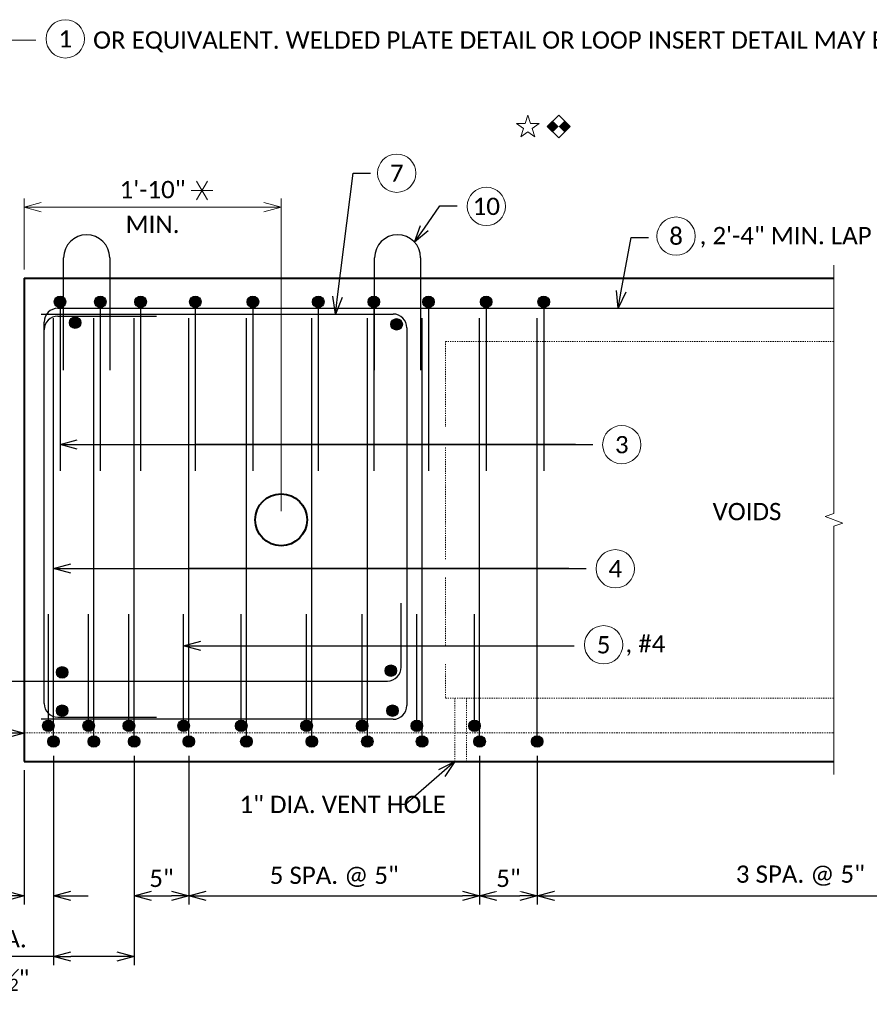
# Model space of a CAD drawing. Extents: x -159 to 1143, y -126 to 126.
# Tile 3 of 9: x -117 to -44, y -70 to 16. Entities that reach past the tile are written whole.
import ezdxf
from ezdxf import colors
from ezdxf.entities.mleader import LeaderData, LeaderLine
from ezdxf.enums import TextEntityAlignment as Align
from ezdxf.math import Vec2, Vec3

# ---------------------------------------------------------------- set-up
doc = ezdxf.new("R2010")
doc.units = 0
doc.header["$MEASUREMENT"] = 0
doc.linetypes.add('Wisdot2', pattern=[0.125, 0.0625, -0.0625])
doc.linetypes.add('Wisdot4', pattern=[0.28125, 0.125, -0.0625, 0.03125, -0.0625])
for name, color, linetype, lineweight in [('B_ANNO_BREAK', 7, 'Continuous', 18), ('B_ANNO_DIM', 7, 'Continuous', 18), ('B_ANNO_SYMB', 7, 'Continuous', 18), ('B_ANNO_TEXT', 7, 'Continuous', 18), ('B_CNTR', 1, 'Wisdot4', 18), ('B_DETAIL', 7, 'Continuous', 18), ('b_object line_Box Girder', 7, 'Continuous', 40), ('B_REBAR', 5, 'Continuous', 25), ('b_rebar_A1 abutment', 4, 'Continuous', 25), ('b_rebar_end block', 2, 'Continuous', 25), ('b_rebar_longitudinal', 5, 'Continuous', 25), ('b_rebar_shear connector_transverse_option1', 4, 'Continuous', 25), ('b_rebar_shear stirrup_bottom', 3, 'Continuous', 25), ('b_rebar_shear stirrup_end block', 6, 'Continuous', 25), ('b_rebar_shear stirrup_top', 5, 'Continuous', 25)]:
    doc.layers.add(name, color=color, linetype=linetype, lineweight=lineweight)
doc.styles.add('Annotative', font='calibri.ttf', dxfattribs={"height": 0.0625})
doc.styles.get("Standard").update_dxf_attribs({"font": 'calibri.ttf'})
doc.dimstyles.new('Annotative', dxfattribs={"dimtxt": 0.0625, "dimasz": 0.0625, "dimexe": 0.03125, "dimexo": 0.03125, "dimgap": 0.03125, "dimtad": 1, "dimdec": 3, "dimzin": 3, "dimdsep": 46, "dimlunit": 4, "dimtxsty": 'Standard', "dimblk": 'OPEN30', "dimcen": 0.03125, "dimaunit": 1, "dimadec": 4, "dimazin": 3, "dimtfac": 0.75, "dimtdec": 3, "dimtofl": 0, "dimtmove": 0, "dimatfit": 3, "dimldrblk": 'OPEN30', "dimfxl": 1, "dimtfill": 1, "dimfrac": 1, "dimtolj": 1, "dimtzin": 0, "dimarcsym": 0})

# ---------------------------------------------------------------- blocks, each defined once
blk = doc.blocks.new('_Open30')
at = {"color": 0, "linetype": 'ByBlock', "lineweight": -2}
for p, q in [((-1, 0.268), (0, 0)), ((0, 0), (-1, -0.268)), ((0, 0), (-1, 0))]:
    blk.add_line(p, q, dxfattribs=at)
blk = doc.blocks.new('*D212')
at = {"layer": 'B_ANNO_DIM', "color": 0, "lineweight": -2, "transparency": 16777216}
for p, q in [((-126.847, -41.874), (-126.847, -47.05)), ((-117.097, -42.526), (-117.097, -47.05)), ((-125.347, -46.3), (-118.597, -46.3))]:
    blk.add_line(p, q, dxfattribs=at)
at = {"layer": 'B_ANNO_DIM', "color": 0, "lineweight": -2, "transparency": 16777216, "xscale": 1.5, "yscale": 1.5, "zscale": 1.5, "rotation": 180}
blk.add_blockref('_Open30', (-126.847, -46.3), dxfattribs=at)
at = {"layer": 'B_ANNO_DIM', "color": 0, "lineweight": -2, "transparency": 16777216, "xscale": 1.5, "yscale": 1.5, "zscale": 1.5}
blk.add_blockref('_Open30', (-117.097, -46.3), dxfattribs=at)
at = {"layer": 'B_ANNO_DIM', "color": 0, "transparency": 16777216, "insert": (-121.972, -44.781), "char_height": 1.5, "attachment_point": 5, "bg_fill": 3, "box_fill_scale": 1.25, "bg_fill_color": 256, "bg_fill_true_color": 13158600, "bg_fill_transparency": 0}
blk.add_mtext('\\A1;9"', dxfattribs=at)
blk = doc.blocks.new('*U171')
at = {"color": 0, "lineweight": -2, "transparency": 33554687}
for p, q in [((-1.731, -0.79), (-1.262, 0.022)), ((-1.262, -0.79), (-1.731, 0.022)), ((-1.965, -0.384), (-1.028, -0.384))]:
    blk.add_line(p, q, dxfattribs=at)
blk = doc.blocks.new('*D210')
at = {"layer": 'B_ANNO_DIM', "color": 0, "lineweight": -2, "transparency": 16777216}
for p, q in [((-114.534, -48.276), (-114.534, -61.187)), ((-117.097, -49.526), (-117.097, -61.187)), ((-118.597, -60.437), (-123.444, -60.437)), ((-113.034, -60.437), (-111.534, -60.437))]:
    blk.add_line(p, q, dxfattribs=at)
at = {"layer": 'B_ANNO_DIM', "color": 0, "lineweight": -2, "transparency": 16777216, "xscale": 1.5, "yscale": 1.5, "zscale": 1.5}
blk.add_blockref('_Open30', (-117.097, -60.437), dxfattribs=at)
at = {"layer": 'B_ANNO_DIM', "color": 0, "lineweight": -2, "transparency": 16777216, "xscale": 1.5, "yscale": 1.5, "zscale": 1.5, "rotation": 180}
blk.add_blockref('_Open30', (-114.534, -60.437), dxfattribs=at)
at = {"layer": 'B_ANNO_DIM', "color": 0, "transparency": 16777216, "insert": (-121.77, -58.919), "char_height": 1.5, "attachment_point": 5, "bg_fill": 3, "box_fill_scale": 1.25, "bg_fill_color": 256, "bg_fill_true_color": 13158600, "bg_fill_transparency": 0}
blk.add_mtext('\\A1;3"', dxfattribs=at)
blk = doc.blocks.new('*D209')
at = {"layer": 'B_ANNO_DIM', "color": 0, "lineweight": -2, "transparency": 16777216}
for p, q in [((-114.534, -48.276), (-114.534, -66.443)), ((-107.534, -48.276), (-107.534, -66.443)), ((-114.534, -65.693), (-123.621, -65.693)), ((-109.034, -65.693), (-113.034, -65.693))]:
    blk.add_line(p, q, dxfattribs=at)
at = {"layer": 'B_ANNO_DIM', "color": 0, "lineweight": -2, "transparency": 16777216, "xscale": 1.5, "yscale": 1.5, "zscale": 1.5, "rotation": 180}
blk.add_blockref('_Open30', (-114.534, -65.693), dxfattribs=at)
at = {"layer": 'B_ANNO_DIM', "color": 0, "lineweight": -2, "transparency": 16777216, "xscale": 1.5, "yscale": 1.5, "zscale": 1.5}
blk.add_blockref('_Open30', (-107.534, -65.693), dxfattribs=at)
at = {"layer": 'B_ANNO_DIM', "color": 0, "transparency": 16777216, "insert": (-119.828, -67.639), "char_height": 1.5, "attachment_point": 5, "bg_fill": 3, "box_fill_scale": 1.25, "bg_fill_color": 256, "bg_fill_true_color": 13158600, "bg_fill_transparency": 0}
blk.add_mtext('\\A1;@ 3{\\H0.7x;\\S1#2;}"', dxfattribs=at)
at = {"layer": 'B_ANNO_DIM', "color": 0, "transparency": 16777216, "insert": (-119.828, -64.174), "char_height": 1.5, "attachment_point": 5, "bg_fill": 3, "box_fill_scale": 1.25, "bg_fill_color": 256, "bg_fill_true_color": 13158600, "bg_fill_transparency": 0}
blk.add_mtext('\\A1;2 SPA.', dxfattribs=at)
blk = doc.blocks.new('*D208')
at = {"layer": 'B_ANNO_DIM', "color": 0, "lineweight": -2, "transparency": 16777216}
for p, q in [((-107.534, -48.276), (-107.534, -61.187)), ((-102.784, -48.276), (-102.784, -61.187)), ((-106.034, -60.437), (-104.284, -60.437))]:
    blk.add_line(p, q, dxfattribs=at)
at = {"layer": 'B_ANNO_DIM', "color": 0, "lineweight": -2, "transparency": 16777216, "xscale": 1.5, "yscale": 1.5, "zscale": 1.5, "rotation": 180}
blk.add_blockref('_Open30', (-107.534, -60.437), dxfattribs=at)
at = {"layer": 'B_ANNO_DIM', "color": 0, "lineweight": -2, "transparency": 16777216, "xscale": 1.5, "yscale": 1.5, "zscale": 1.5}
blk.add_blockref('_Open30', (-102.784, -60.437), dxfattribs=at)
at = {"layer": 'B_ANNO_DIM', "color": 0, "transparency": 16777216, "insert": (-105.159, -58.926), "char_height": 1.5, "attachment_point": 5}
blk.add_mtext('\\A1;5"', dxfattribs=at)
blk = doc.blocks.new('*D207')
at = {"layer": 'B_ANNO_DIM', "color": 0, "lineweight": -2, "transparency": 16777216}
for p, q in [((-102.784, -48.276), (-102.784, -61.187)), ((-77.534, -48.276), (-77.534, -61.187)), ((-101.284, -60.437), (-79.034, -60.437))]:
    blk.add_line(p, q, dxfattribs=at)
at = {"layer": 'B_ANNO_DIM', "color": 0, "lineweight": -2, "transparency": 16777216, "xscale": 1.5, "yscale": 1.5, "zscale": 1.5, "rotation": 180}
blk.add_blockref('_Open30', (-102.784, -60.437), dxfattribs=at)
at = {"layer": 'B_ANNO_DIM', "color": 0, "lineweight": -2, "transparency": 16777216, "xscale": 1.5, "yscale": 1.5, "zscale": 1.5}
blk.add_blockref('_Open30', (-77.534, -60.437), dxfattribs=at)
at = {"layer": 'B_ANNO_DIM', "color": 0, "transparency": 16777216, "insert": (-90.159, -58.782), "char_height": 1.5, "attachment_point": 5, "bg_fill": 3, "box_fill_scale": 1.25, "bg_fill_color": 256, "bg_fill_true_color": 13158600, "bg_fill_transparency": 0}
blk.add_mtext('\\A1;5 SPA. @ 5"', dxfattribs=at)
blk = doc.blocks.new('*D206')
at = {"layer": 'B_ANNO_DIM', "color": 0, "lineweight": -2, "transparency": 16777216}
for p, q in [((-77.534, -48.276), (-77.534, -61.187)), ((-72.534, -48.276), (-72.534, -61.187)), ((-76.034, -60.437), (-74.034, -60.437))]:
    blk.add_line(p, q, dxfattribs=at)
at = {"layer": 'B_ANNO_DIM', "color": 0, "lineweight": -2, "transparency": 16777216, "xscale": 1.5, "yscale": 1.5, "zscale": 1.5, "rotation": 180}
blk.add_blockref('_Open30', (-77.534, -60.437), dxfattribs=at)
at = {"layer": 'B_ANNO_DIM', "color": 0, "lineweight": -2, "transparency": 16777216, "xscale": 1.5, "yscale": 1.5, "zscale": 1.5}
blk.add_blockref('_Open30', (-72.534, -60.437), dxfattribs=at)
at = {"layer": 'B_ANNO_DIM', "color": 0, "transparency": 16777216, "insert": (-75.034, -58.926), "char_height": 1.5, "attachment_point": 5, "bg_fill": 3, "box_fill_scale": 1.25, "bg_fill_color": 256, "bg_fill_true_color": 13158600, "bg_fill_transparency": 0}
blk.add_mtext('\\A1;5"', dxfattribs=at)
blk = doc.blocks.new('*D205')
at = {"layer": 'B_ANNO_DIM', "color": 0, "lineweight": -2, "transparency": 16777216}
for p, q in [((-72.534, -48.276), (-72.534, -61.187)), ((-26.829, -48.276), (-26.829, -61.187)), ((-71.034, -60.437), (-28.329, -60.437))]:
    blk.add_line(p, q, dxfattribs=at)
at = {"layer": 'B_ANNO_DIM', "color": 0, "lineweight": -2, "transparency": 16777216, "xscale": 1.5, "yscale": 1.5, "zscale": 1.5, "rotation": 180}
blk.add_blockref('_Open30', (-72.534, -60.437), dxfattribs=at)
at = {"layer": 'B_ANNO_DIM', "color": 0, "lineweight": -2, "transparency": 16777216, "xscale": 1.5, "yscale": 1.5, "zscale": 1.5}
blk.add_blockref('_Open30', (-26.829, -60.437), dxfattribs=at)
blk = doc.blocks.new('*U178')
at = {"layer": 'B_ANNO_SYMB', "transparency": 33554687}
blk.add_circle((0, 0), 0.832, dxfattribs=at)
at = {"layer": 'B_ANNO_SYMB', "transparency": 33554687, "style": 'Annotative'}
blk.add_attdef('#', text='', height=0.75, dxfattribs=at).set_placement((0, 0), align=Align.MIDDLE_CENTER)
blk = doc.blocks.new('*U175')
at = {"layer": 'B_ANNO_SYMB', "transparency": 33554687}
blk.add_circle((0, 0), 0.832, dxfattribs=at)
at = {"layer": 'B_ANNO_SYMB', "transparency": 33554687, "style": 'Annotative'}
blk.add_attdef('#', text='', height=0.75, dxfattribs=at).set_placement((0, 0), align=Align.MIDDLE_CENTER)
blk = doc.blocks.new('*U181')
at = {"layer": 'B_ANNO_SYMB', "transparency": 33554687}
blk.add_circle((0, 0), 0.832, dxfattribs=at)
at = {"layer": 'B_ANNO_SYMB', "transparency": 33554687, "style": 'Annotative'}
blk.add_attdef('#', text='', height=0.75, dxfattribs=at).set_placement((0, 0), align=Align.MIDDLE_CENTER)
blk = doc.blocks.new('*U184')
at = {"layer": 'B_ANNO_SYMB', "transparency": 33554687}
blk.add_circle((0, 0), 0.832, dxfattribs=at)
at = {"layer": 'B_ANNO_SYMB', "transparency": 33554687, "style": 'Annotative'}
blk.add_attdef('#', text='', height=0.75, dxfattribs=at).set_placement((0, 0), align=Align.MIDDLE_CENTER)
blk = doc.blocks.new('*U183')
at = {"layer": 'B_ANNO_SYMB', "transparency": 33554687}
blk.add_circle((0, 0), 0.832, dxfattribs=at)
at = {"layer": 'B_ANNO_SYMB', "transparency": 33554687, "style": 'Annotative'}
blk.add_attdef('#', text='', height=0.75, dxfattribs=at).set_placement((0, 0), align=Align.MIDDLE_CENTER)
blk = doc.blocks.new('*D385')
at = {"layer": 'B_ANNO_DIM', "color": 0, "lineweight": -2, "transparency": 16777216}
for p, q in [((42.295, -5.661), (42.295, 0.496)), ((64.621, -26.661), (64.621, 0.496)), ((43.795, -0.254), (63.121, -0.254))]:
    blk.add_line(p, q, dxfattribs=at)
at = {"layer": 'B_ANNO_DIM', "color": 0, "lineweight": -2, "transparency": 16777216, "xscale": 1.5, "yscale": 1.5, "zscale": 1.5, "rotation": 180}
blk.add_blockref('_Open30', (42.295, -0.254), dxfattribs=at)
at = {"layer": 'B_ANNO_DIM', "color": 0, "lineweight": -2, "transparency": 16777216, "xscale": 1.5, "yscale": 1.5, "zscale": 1.5}
blk.add_blockref('_Open30', (64.621, -0.254), dxfattribs=at)
at = {"layer": 'B_ANNO_DIM', "color": 0, "transparency": 16777216, "char_height": 1.5, "attachment_point": 5, "bg_fill": 3, "box_fill_scale": 1.25, "bg_fill_color": 256, "bg_fill_true_color": 13158600, "bg_fill_transparency": 0}
for s, insert in [('\\A1;1\'-10"', (53.458, 1.265)), ('\\A1;MIN.', (53.458, -1.759))]:
    blk.add_mtext(s, dxfattribs=dict(at, insert=insert))
blk = doc.blocks.new('*U176')
at = {"layer": 'B_ANNO_SYMB', "transparency": 33554687}
blk.add_circle((0, 0), 0.832, dxfattribs=at)
at = {"layer": 'B_ANNO_SYMB', "transparency": 33554687, "style": 'Annotative'}
blk.add_attdef('#', text='', height=0.75, dxfattribs=at).set_placement((0, 0), align=Align.MIDDLE_CENTER)
blk = doc.blocks.new('*U186')
at = {"layer": 'B_ANNO_SYMB', "transparency": 33554687}
blk.add_circle((0, 0), 0.832, dxfattribs=at)
at = {"layer": 'B_ANNO_SYMB', "transparency": 33554687, "style": 'Annotative'}
blk.add_attdef('#', text='', height=0.75, dxfattribs=at).set_placement((0, 0), align=Align.MIDDLE_CENTER)
blk = doc.blocks.new('*U174')
at = {"color": 0, "lineweight": -2, "transparency": 33554687}
blk.add_lwpolyline([(-1.818, -0.853), (-1.702, -0.495), (-2.006, -0.274), (-1.63, -0.274), (-1.513, 0.084), (-1.397, -0.274), (-1.021, -0.274), (-1.325, -0.495), (-1.209, -0.853), (-1.513, -0.632), (-1.818, -0.853)], close=True, dxfattribs=at)
blk = doc.blocks.new('*U211')
at = {"color": 0, "lineweight": -2, "transparency": 33554687, "flags": 128}
blk.add_lwpolyline([(-1.982, 0.084), (-1.045, 0.084), (-1.045, -0.853), (-1.982, -0.853), (-1.982, 0.084)], close=True, dxfattribs=at)
blk.add_lwpolyline([(-1.982, 0.084), (-1.045, 0.084), (-1.045, -0.853), (-1.982, -0.853), (-1.982, 0.084)], close=True, dxfattribs=at)
at = {"color": 0, "lineweight": -2, "transparency": 33554687}
blk.add_solid([(-1.513, -0.384), (-1.982, -0.384), (-1.513, 0.084), (-1.982, 0.084)], dxfattribs=at)
at = {"color": 0, "lineweight": -2, "transparency": 33554687, "extrusion": (0, 0, -1)}
blk.add_solid([(1.513, -0.384), (1.045, -0.384), (1.513, -0.853), (1.045, -0.853)], dxfattribs=at)
blk = doc.blocks.new('*D393')
at = {"layer": 'B_ANNO_DIM', "color": 0, "lineweight": -2, "transparency": 16777216}
for p, q in [((86.858, -47.912), (86.858, -60.823)), ((132.563, -47.912), (132.563, -60.823)), ((88.358, -60.073), (131.063, -60.073))]:
    blk.add_line(p, q, dxfattribs=at)
at = {"layer": 'B_ANNO_DIM', "color": 0, "lineweight": -2, "transparency": 16777216, "xscale": 1.5, "yscale": 1.5, "zscale": 1.5, "rotation": 180}
blk.add_blockref('_Open30', (86.858, -60.073), dxfattribs=at)
at = {"layer": 'B_ANNO_DIM', "color": 0, "lineweight": -2, "transparency": 16777216, "xscale": 1.5, "yscale": 1.5, "zscale": 1.5}
blk.add_blockref('_Open30', (132.563, -60.073), dxfattribs=at)
blk = doc.blocks.new('*U383')
at = {"layer": 'b_object line_Box Girder', "transparency": 33554687}
blk.add_circle((64.621, -27.4114), 2.25, dxfattribs=at)
at = {"layer": 'B_ANNO_SYMB', "transparency": 33554687, "xscale": 2, "yscale": 2, "zscale": 2}
for name, p, values in [('*U186', (45.8761, 14.3616), {'#': '1'}), ('*U176', (82.4391, -0.1868), {'#': '10'})]:
    blk.add_blockref(name, p, dxfattribs=at).add_auto_attribs(values)
blk.add_blockref('*U174', (89.0653, 7.5514), dxfattribs=at)
at = {"layer": 'B_ANNO_SYMB', "transparency": 33554687, "xscale": 1.5, "yscale": 1.5, "zscale": 1.5, "rotation": 45}
blk.add_blockref('*U211', (89.9198, 8.7638), dxfattribs=at)
at = {"layer": 'B_ANNO_TEXT', "transparency": 33554687, "insert": (104.1031, -57.4353), "char_height": 1.5, "width": 13.075595, "attachment_point": 1, "style": 'Annotative'}
blk.add_mtext('3 SPA. @ 5"', dxfattribs=at)
at = {"layer": 'B_ANNO_DIM', "transparency": 33554687}
dim = blk.add_linear_dim(base=(132.5631, -60.0726), p1=(86.8575, -47.1618), p2=(132.5631, -47.1618), text=' ', dimstyle='Annotative', override={"dimscale": 18, "dimsah": 1}, dxfattribs=at)
dim.commit()
dim.dimension.update_dxf_attribs({"geometry": '*D393', "text_midpoint": (109.7103, -60.0726)})
dim = blk.add_linear_dim(base=(64.621, -0.2536), p1=(42.2949, -6.4114), p2=(64.621, -27.4114), text='1\'-10"\\XMIN.', dimstyle='Annotative', override={"dimscale": 18, "dimsah": 1}, dxfattribs=at)
dim.commit()
dim.dimension.update_dxf_attribs({"geometry": '*D385', "text_midpoint": (53.458, -0.2536)})
ml = blk.add_multileader_mtext('Standard', dxfattribs=at)
ml.set_content('        OR EQUIVALENT. WELDED PLATE DETAIL OR LOOP INSERT DETAIL MAY BE SUBSTITUTED PROVIDED THEIR PULLOUT CAPACITY IS APPROXIMATELY EQUAL TO THE YIELD STRENGTH OF THE #4 BARS. ', color=256)
ml.set_leader_properties()
ml.set_arrow_properties(name='OPEN30')
ml.build(insert=Vec2(0, 0))
ml.multileader.update_dxf_attribs({"dogleg_length": 0.0625, "arrow_head_size": 1.5, "scale": 24})
ctx = ml.context
ctx.base_point, ctx.scale, ctx.char_height, ctx.arrow_head_size, ctx.landing_gap_size, ctx.plane_origin = Vec3(43.3163, 14.2475), 24, 1.5, 1.5, 0.75, Vec3(40.1557, -41.4114)
notes = []
notes.append((ctx, [(0, (1, 1, 0), (41.8163, 14.2475), (1, 0), 1.5, [(2, [(40.1557, -41.4114), (40.1557, 14.2475), (41.8163, 14.2475)], 0, [])])]))
ctx.mtext.insert, ctx.mtext.width, ctx.mtext.flow_direction = Vec3(44.0663, 15.0084), 52.417906, 5
for ctx, leaders in notes:
    for number, flags, end, landing, length, lines in leaders:
        leader = LeaderData()
        leader.index, (leader.has_last_leader_line, leader.has_dogleg_vector, leader.attachment_direction) = number, flags
        leader.last_leader_point, leader.dogleg_vector, leader.dogleg_length = Vec3(end), Vec3(landing), length
        for number, points, colour, breaks in lines:
            line = LeaderLine()
            line.index, line.vertices, line.color, line.breaks = number, Vec3.list(points), colors.encode_raw_color(colour), breaks
            leader.lines.append(line)
        ctx.leaders.append(leader)

msp = doc.modelspace()

# ---------------------------------------------------------------- hatches: boundary and pattern name
at = {"layer": 'B_REBAR', "linetype": 'Continuous', "transparency": 33554687}
h = msp.add_hatch(color=5, dxfattribs=at)
edge = h.paths.add_edge_path()
edge.add_arc((-112.6592, -10.6509), 0.5, 0, 360)
h = msp.add_hatch(color=5, dxfattribs=at)
edge = h.paths.add_edge_path()
edge.add_arc((-84.7431, -10.7973), 0.5, 0, 360)
h = msp.add_hatch(color=5, dxfattribs=at)
edge = h.paths.add_edge_path()
edge.add_arc((-113.7842, -41.0258), 0.5, 0, 360)
h = msp.add_hatch(color=5, dxfattribs=at)
edge = h.paths.add_edge_path()
edge.add_arc((-85.2431, -40.8794), 0.5, 0, 360)
h = msp.add_hatch(color=5, dxfattribs=at)
edge = h.paths.add_edge_path()
edge.add_arc((-113.7842, -44.3509), 0.5, 0, 360)
h = msp.add_hatch(color=5, dxfattribs=at)
edge = h.paths.add_edge_path()
edge.add_arc((-85.0967, -44.3509), 0.5, 0, 360)
at = {"layer": 'b_rebar_shear stirrup_bottom', "linetype": 'Continuous', "transparency": 33554687}
h = msp.add_hatch(color=3, dxfattribs=at)
edge = h.paths.add_edge_path()
edge.add_arc((-114.5342, -47.0259), 0.5004, 0, 360)
h = msp.add_hatch(color=3, dxfattribs=at)
edge = h.paths.add_edge_path()
edge.add_arc((-111.0342, -47.0259), 0.5004, 0, 360)
h = msp.add_hatch(color=3, dxfattribs=at)
edge = h.paths.add_edge_path()
edge.add_arc((-107.5342, -47.0259), 0.5004, 0, 360)
h = msp.add_hatch(color=3, dxfattribs=at)
edge = h.paths.add_edge_path()
edge.add_arc((-102.7842, -47.0259), 0.5004, 0, 360)
h = msp.add_hatch(color=3, dxfattribs=at)
edge = h.paths.add_edge_path()
edge.add_arc((-97.7842, -47.0259), 0.5004, 0, 360)
h = msp.add_hatch(color=3, dxfattribs=at)
edge = h.paths.add_edge_path()
edge.add_arc((-92.1053, -47.0259), 0.5004, 0, 360)
h = msp.add_hatch(color=3, dxfattribs=at)
edge = h.paths.add_edge_path()
edge.add_arc((-87.2842, -47.0259), 0.5004, 0, 360)
h = msp.add_hatch(color=3, dxfattribs=at)
edge = h.paths.add_edge_path()
edge.add_arc((-82.5342, -47.0259), 0.5004, 0, 360)
h = msp.add_hatch(color=3, dxfattribs=at)
edge = h.paths.add_edge_path()
edge.add_arc((-77.5341, -47.0259), 0.5004, 0, 360)
h = msp.add_hatch(color=3, dxfattribs=at)
edge = h.paths.add_edge_path()
edge.add_arc((-72.5341, -47.0259), 0.5004, 0, 360)
at = {"layer": 'b_rebar_shear stirrup_end block', "linetype": 'Continuous', "transparency": 33554687}
h = msp.add_hatch(color=6, dxfattribs=at)
edge = h.paths.add_edge_path()
edge.add_arc((-114.9847, -45.6634), 0.5004, 0, 360)
h = msp.add_hatch(color=6, dxfattribs=at)
edge = h.paths.add_edge_path()
edge.add_arc((-111.4847, -45.6634), 0.5004, 0, 360)
h = msp.add_hatch(color=6, dxfattribs=at)
edge = h.paths.add_edge_path()
edge.add_arc((-107.9847, -45.6634), 0.5004, 0, 360)
h = msp.add_hatch(color=30, dxfattribs=at)
edge = h.paths.add_edge_path()
edge.add_arc((-103.2347, -45.6634), 0.5004, 0, 360)
h = msp.add_hatch(color=30, dxfattribs=at)
edge = h.paths.add_edge_path()
edge.add_arc((-98.2347, -45.6634), 0.5004, 0, 360)
h = msp.add_hatch(color=30, dxfattribs=at)
edge = h.paths.add_edge_path()
edge.add_arc((-92.5557, -45.6634), 0.5004, 0, 360)
h = msp.add_hatch(color=30, dxfattribs=at)
edge = h.paths.add_edge_path()
edge.add_arc((-87.7346, -45.6634), 0.5004, 0, 360)
h = msp.add_hatch(color=30, dxfattribs=at)
edge = h.paths.add_edge_path()
edge.add_arc((-82.9846, -45.6634), 0.5004, 0, 360)
h = msp.add_hatch(color=30, dxfattribs=at)
edge = h.paths.add_edge_path()
edge.add_arc((-77.9846, -45.6634), 0.5004, 0, 360)
at = {"layer": 'b_rebar_shear stirrup_top', "linetype": 'Continuous', "transparency": 33554687}
h = msp.add_hatch(color=5, dxfattribs=at)
edge = h.paths.add_edge_path()
edge.add_arc((-113.9717, -8.8384), 0.5004, 0, 360)
h = msp.add_hatch(color=5, dxfattribs=at)
edge = h.paths.add_edge_path()
edge.add_arc((-110.4717, -8.8384), 0.5004, 0, 360)
h = msp.add_hatch(color=5, dxfattribs=at)
edge = h.paths.add_edge_path()
edge.add_arc((-106.9717, -8.8384), 0.5004, 0, 360)
h = msp.add_hatch(color=5, dxfattribs=at)
edge = h.paths.add_edge_path()
edge.add_arc((-102.2217, -8.8384), 0.5004, 0, 360)
h = msp.add_hatch(color=5, dxfattribs=at)
edge = h.paths.add_edge_path()
edge.add_arc((-97.2217, -8.8384), 0.5004, 0, 360)
h = msp.add_hatch(color=5, dxfattribs=at)
edge = h.paths.add_edge_path()
edge.add_arc((-91.5428, -8.8384), 0.5004, 0, 360)
h = msp.add_hatch(color=5, dxfattribs=at)
edge = h.paths.add_edge_path()
edge.add_arc((-86.7217, -8.8384), 0.5004, 0, 360)
h = msp.add_hatch(color=5, dxfattribs=at)
edge = h.paths.add_edge_path()
edge.add_arc((-81.9717, -8.8384), 0.5004, 0, 360)
h = msp.add_hatch(color=5, dxfattribs=at)
edge = h.paths.add_edge_path()
edge.add_arc((-76.9716, -8.8384), 0.5004, 0, 360)
h = msp.add_hatch(color=5, dxfattribs=at)
edge = h.paths.add_edge_path()
edge.add_arc((-71.9716, -8.8384), 0.5004, 0, 360)

# ---------------------------------------------------------------- linework, layer by layer
at = {"layer": 'B_ANNO_BREAK', "linetype": 'Continuous', "transparency": 33554687, "flags": 128}
msp.add_lwpolyline([(-46.7665, -5.6509), (-46.7665, -27.2134), (-47.5392, -27.4946), (-45.9937, -28.0571), (-46.7665, -28.3384), (-46.7665, -49.9009)], dxfattribs=at)
at = {"layer": 'B_CNTR', "transparency": 33554687}
msp.add_line((-117.0967, -46.2759), (-46.7665, -46.2759), dxfattribs=at)
at = {"layer": 'B_DETAIL', "linetype": 'Wisdot2', "transparency": 33554687}
for p, q in [((-80.4965, -12.2759), (-46.7665, -12.2759)), ((-80.4965, -12.2759), (-80.4965, -19.6955)), ((-80.4965, -21.4964), (-80.4965, -31.2263)), ((-80.4965, -32.8002), (-80.4965, -38.7983)), ((-80.4965, -40.3117), (-80.4965, -43.2759)), ((-80.4965, -43.2759), (-46.7665, -43.2759)), ((-79.6802, -43.2759), (-79.6802, -48.7759)), ((-78.6802, -43.2759), (-78.6802, -48.7759))]:
    msp.add_line(p, q, dxfattribs=at)
at = {"layer": 'b_object line_Box Girder', "transparency": 33554687}
for p, q in [((-117.0967, -6.7759), (-46.7665, -6.7759)), ((-117.0967, -6.7759), (-117.0967, -48.7759)), ((-117.0967, -48.7759), (-46.7665, -48.7759))]:
    msp.add_line(p, q, dxfattribs=at)
at = {"layer": 'B_REBAR', "transparency": 33554687}
for centre in [(-112.6592, -10.6509), (-84.7431, -10.7973), (-113.7842, -41.0258), (-85.2431, -40.8794), (-113.7842, -44.3509), (-85.0967, -44.3509)]:
    msp.add_circle(centre, 0.5, dxfattribs=at)
at = {"layer": 'b_rebar_A1 abutment', "transparency": 33554687, "flags": 128}
for points in [[(-84.3467, -40.5758), (-84.3467, -35.0258)], [(-125.6467, -41.7758), (-85.5467, -41.7758)]]:
    msp.add_lwpolyline(points, dxfattribs=at)
at = {"layer": 'b_rebar_A1 abutment', "transparency": 33554687}
msp.add_arc((-85.5467, -40.5758), 1.2, 270, 0, dxfattribs=at)
at = {"layer": 'b_rebar_end block', "transparency": 33554687}
for p, q in [((-114.1467, -10.0809), (-105.5967, -10.0809)), ((-114.1467, -44.9209), (-105.5967, -44.9209))]:
    msp.add_line(p, q, dxfattribs=at)
at = {"layer": 'b_rebar_end block', "transparency": 33554687, "flags": 128}
for points in [[(-115.5967, -9.9009), (-85.0467, -9.9009)], [(-83.8467, -11.1009), (-83.8467, -43.9008)], [(-115.3467, -43.7208), (-115.3467, -11.2809)], [(-85.0467, -45.1009), (-115.5967, -45.1009)]]:
    msp.add_lwpolyline(points, dxfattribs=at)
at = {"layer": 'b_rebar_end block', "transparency": 33554687}
for centre, start, end in [((-114.1467, -11.2809), 90, 180), ((-85.0467, -11.1009), 0, 90), ((-114.1467, -43.7208), 180, 270), ((-85.0467, -43.9008), 270, 0)]:
    msp.add_arc(centre, 1.2, start, end, dxfattribs=at)
at = {"layer": 'b_rebar_longitudinal', "transparency": 33554687, "flags": 128}
for points in [[(-114.1467, -9.4009), (-46.7665, -9.4009)], [(-115.3467, -19.1509), (-115.3467, -10.6009)]]:
    msp.add_lwpolyline(points, dxfattribs=at)
at = {"layer": 'b_rebar_longitudinal', "transparency": 33554687}
msp.add_arc((-114.1467, -10.6009), 1.2, 90, 180, dxfattribs=at)
at = {"layer": 'b_rebar_shear connector_transverse_option1', "transparency": 33554687, "flags": 128}
for points in [[(-113.6592, -14.7711), (-113.6592, -5.0211)], [(-109.6592, -5.0211), (-109.6592, -14.7711)], [(-86.6592, -14.7711), (-86.6592, -5.0211)], [(-82.6592, -5.0211), (-82.6592, -14.7711)]]:
    msp.add_lwpolyline(points, dxfattribs=at)
at = {"layer": 'b_rebar_shear connector_transverse_option1', "transparency": 33554687}
for centre in [(-111.6592, -5.0211), (-84.6592, -5.0211)]:
    msp.add_arc(centre, 2, 0, 180, dxfattribs=at)
at = {"layer": 'b_rebar_shear stirrup_bottom', "transparency": 33554687}
for p, q in [((-114.5342, -47.0259), (-114.5342, -10.2758)), ((-111.0342, -47.0259), (-111.0342, -10.2758)), ((-107.5342, -47.0259), (-107.5342, -10.2758)), ((-102.7842, -47.0259), (-102.7842, -10.2758)), ((-97.7842, -47.0259), (-97.7842, -10.2758)), ((-92.1053, -47.0259), (-92.1053, -10.2758)), ((-87.2842, -47.0259), (-87.2842, -10.2758)), ((-82.5342, -47.0259), (-82.5342, -10.2758)), ((-77.5341, -47.0259), (-77.5341, -10.2758)), ((-72.5341, -47.0259), (-72.5341, -10.2758))]:
    msp.add_line(p, q, dxfattribs=at)
for centre in [(-114.5342, -47.0259), (-111.0342, -47.0259), (-107.5342, -47.0259), (-102.7842, -47.0259), (-97.7842, -47.0259), (-92.1053, -47.0259), (-87.2842, -47.0259), (-82.5342, -47.0259), (-77.5341, -47.0259), (-72.5341, -47.0259)]:
    msp.add_circle(centre, 0.5004, dxfattribs=at)
at = {"layer": 'b_rebar_shear stirrup_end block', "transparency": 33554687}
for p, q in [((-114.9847, -45.6634), (-114.9847, -35.9758)), ((-111.4847, -45.6634), (-111.4847, -35.9758)), ((-107.9847, -45.6634), (-107.9847, -35.9758))]:
    msp.add_line(p, q, dxfattribs=at)
at = {"layer": 'b_rebar_shear stirrup_end block', "color": 30, "transparency": 33554687}
for p, q in [((-103.2347, -45.6634), (-103.2347, -35.9758)), ((-102.7842, -45.6634), (-102.7842, -35.9758)), ((-98.2347, -45.6634), (-98.2347, -35.9758)), ((-92.5557, -45.6634), (-92.5557, -35.9758)), ((-87.7346, -45.6634), (-87.7346, -35.9758)), ((-82.9846, -45.6634), (-82.9846, -35.9758)), ((-77.9846, -45.6634), (-77.9846, -35.9758))]:
    msp.add_line(p, q, dxfattribs=at)
at = {"layer": 'b_rebar_shear stirrup_end block', "transparency": 33554687}
for centre in [(-114.9847, -45.6634), (-111.4847, -45.6634), (-107.9847, -45.6634)]:
    msp.add_circle(centre, 0.5004, dxfattribs=at)
at = {"layer": 'b_rebar_shear stirrup_end block', "color": 30, "transparency": 33554687}
for centre in [(-103.2347, -45.6634), (-98.2347, -45.6634), (-92.5557, -45.6634), (-87.7346, -45.6634), (-82.9846, -45.6634), (-77.9846, -45.6634)]:
    msp.add_circle(centre, 0.5004, dxfattribs=at)
at = {"layer": 'b_rebar_shear stirrup_top', "transparency": 33554687}
for p, q in [((-113.9717, -8.8384), (-113.9717, -23.5259)), ((-110.4717, -8.8384), (-110.4717, -23.5259)), ((-106.9717, -8.8384), (-106.9717, -23.5259)), ((-102.2217, -8.8384), (-102.2217, -23.5259)), ((-97.2217, -8.8384), (-97.2217, -23.5259)), ((-91.5428, -8.8384), (-91.5428, -23.5259)), ((-86.7217, -8.8384), (-86.7217, -23.5259)), ((-81.9717, -8.8384), (-81.9717, -23.5259)), ((-76.9716, -8.8384), (-76.9716, -23.5259)), ((-71.9716, -8.8384), (-71.9716, -23.5259))]:
    msp.add_line(p, q, dxfattribs=at)
for centre in [(-113.9717, -8.8384), (-110.4717, -8.8384), (-106.9717, -8.8384), (-102.2217, -8.8384), (-97.2217, -8.8384), (-91.5428, -8.8384), (-86.7217, -8.8384), (-81.9717, -8.8384), (-76.9716, -8.8384), (-71.9716, -8.8384)]:
    msp.add_circle(centre, 0.5004, dxfattribs=at)

# ---------------------------------------------------------------- block references
at = {"layer": 'B_ANNO_SYMB', "transparency": 33554687, "xscale": 2, "yscale": 2, "zscale": 2}
for name, p, values in [('*U178', (-84.7334, 2.3294), {'#': '7'}), ('*U175', (-60.4787, -3.1382), {'#': '8'}), ('*U183', (-65.1913, -21.2491), {'#': '3'}), ('*U184', (-65.7538, -32.0291), {'#': '4'}), ('*U181', (-66.7691, -38.6311), {'#': '5'})]:
    msp.add_blockref(name, p, dxfattribs=at).add_auto_attribs(values)
msp.add_blockref('*U171', (-98.65, 1.601), dxfattribs=at)

# ---------------------------------------------------------------- texts
at = {"layer": 'B_ANNO_TEXT', "transparency": 33554687, "insert": (-57.3082, -26.3104), "char_height": 1.5, "width": 5.278861, "attachment_point": 1, "style": 'Annotative'}
msp.add_mtext('VOIDS', dxfattribs=at)

# ---------------------------------------------------------------- leaders
at = {"layer": 'B_ANNO_DIM'}
ml = msp.add_multileader_mtext('Standard', dxfattribs=at)
ml.set_content('', color=256)
ml.set_leader_properties()
ml.set_arrow_properties(name='OPEN30')
ml.build(insert=Vec2(0, 0))
ml.multileader.update_dxf_attribs({"dogleg_length": 0.0625, "arrow_head_size": 1.5, "scale": 24})
ctx = ml.context
ctx.base_point, ctx.scale, ctx.char_height, ctx.arrow_head_size, ctx.landing_gap_size, ctx.plane_origin = Vec3(-87.0148, 2.3451), 24, 1.5, 1.5, 0.75, Vec3(-90.7948, -9.9009)
notes = []
notes.append((ctx, [(0, (1, 1, 0), (-88.5148, 2.3451), (1, 0), 1.5, [(0, [(-90.0595, -9.9009)], 0, [])])]))
ctx.mtext.insert, ctx.mtext.flow_direction = Vec3(-86.2648, 3.0951), 5
at = {"layer": 'B_ANNO_DIM', "transparency": 33554687}
ml = msp.add_multileader_mtext('Standard', dxfattribs=at)
ml.set_content('', color=256)
ml.set_leader_properties()
ml.set_arrow_properties(name='OPEN30')
ml.build(insert=Vec2(0, 0))
ml.multileader.update_dxf_attribs({"dogleg_length": 0.0625, "arrow_head_size": 1.5, "scale": 24})
ctx = ml.context
ctx.base_point, ctx.scale, ctx.char_height, ctx.arrow_head_size, ctx.landing_gap_size, ctx.plane_origin = Vec3(-79.4762, -0.507), 24, 1.5, 1.5, 0.75, Vec3(-82.5588, -5.3904)
notes.append((ctx, [(0, (1, 1, 0), (-80.9762, -0.507), (1, 0), 1.5, [(0, [(-83.1864, -3.6679), (-80.9762, -0.507)], 0, [])])]))
ctx.mtext.insert, ctx.mtext.flow_direction = Vec3(-78.7262, 0.243), 5
at = {"layer": 'B_ANNO_DIM'}
ml = msp.add_multileader_mtext('Standard', dxfattribs=at)
ml.set_content('       , 2\'-4" MIN. LAP', color=256)
ml.set_leader_properties()
ml.set_arrow_properties(name='OPEN30')
ml.build(insert=Vec2(0, 0))
ml.multileader.update_dxf_attribs({"dogleg_length": 0.0625, "arrow_head_size": 1.5, "scale": 24})
ctx = ml.context
ctx.base_point, ctx.scale, ctx.char_height, ctx.arrow_head_size, ctx.landing_gap_size, ctx.plane_origin = Vec3(-62.8807, -3.2588), 24, 1.5, 1.5, 0.75, Vec3(-66.3779, -9.4009)
notes.append((ctx, [(0, (1, 1, 0), (-64.3807, -3.2588), (1, 0), 1.5, [(0, [(-65.5152, -9.4009)], 0, [])])]))
ctx.mtext.insert, ctx.mtext.flow_direction = Vec3(-62.1307, -2.3415), 5
at = {"layer": 'B_ANNO_DIM', "transparency": 33554687}
ml = msp.add_multileader_mtext('Standard', dxfattribs=at)
ml.set_content('', color=256)
ml.set_leader_properties()
ml.set_arrow_properties(name='OPEN30')
ml.build(insert=Vec2(0, 0))
ml.multileader.update_dxf_attribs({"dogleg_length": 0.0625, "arrow_head_size": 1.5, "scale": 24})
ctx = ml.context
ctx.base_point, ctx.scale, ctx.char_height, ctx.arrow_head_size, ctx.landing_gap_size, ctx.plane_origin = Vec3(-67.7147, -21.2268), 24, 1.5, 1.5, 0.75, Vec3(-113.9717, -21.2268)
notes.append((ctx, [(0, (1, 1, 0), (-69.2147, -21.2268), (1, 0), 1.5, [(9, [(-113.9717, -21.2268), (-110.4717, -21.2268), (-106.9717, -21.2268), (-69.2147, -21.2268), (-102.2217, -21.2268), (-97.2217, -21.2268), (-91.5428, -21.2268), (-86.7217, -21.2268), (-81.9717, -21.2268), (-76.9716, -21.2268), (-71.9716, -21.2268)], 0, [])])]))
ctx.mtext.insert, ctx.mtext.flow_direction = Vec3(-66.9647, -20.4768), 5
ml = msp.add_multileader_mtext('Standard', dxfattribs=at)
ml.set_content('', color=256)
ml.set_leader_properties()
ml.set_arrow_properties(name='OPEN30')
ml.build(insert=Vec2(0, 0))
ml.multileader.update_dxf_attribs({"dogleg_length": 0.0625, "arrow_head_size": 1.5, "scale": 24})
ctx = ml.context
ctx.base_point, ctx.scale, ctx.char_height, ctx.arrow_head_size, ctx.landing_gap_size, ctx.plane_origin = Vec3(-68.2772, -32.0068), 24, 1.5, 1.5, 0.75, Vec3(-114.5342, -32.0068)
notes.append((ctx, [(0, (1, 1, 0), (-69.7772, -32.0068), (1, 0), 1.5, [(9, [(-114.5342, -32.0068), (-111.0342, -32.0068), (-107.5342, -32.0068), (-69.7772, -32.0068), (-102.7842, -32.0068), (-97.7842, -32.0068), (-92.1053, -32.0068), (-87.2842, -32.0068), (-82.5342, -32.0068), (-77.5341, -32.0068), (-72.5341, -32.0068)], 0, [])])]))
ctx.mtext.insert, ctx.mtext.flow_direction = Vec3(-67.5272, -31.2568), 5
ml = msp.add_multileader_mtext('Standard', dxfattribs=at)
ml.set_content('       , #4', color=256)
ml.set_leader_properties()
ml.set_arrow_properties(name='OPEN30')
ml.build(insert=Vec2(0, 0))
ml.multileader.update_dxf_attribs({"dogleg_length": 0.0625, "arrow_head_size": 1.5, "scale": 24})
ctx = ml.context
ctx.base_point, ctx.scale, ctx.char_height, ctx.arrow_head_size, ctx.landing_gap_size, ctx.plane_origin = Vec3(-69.3198, -38.7157), 24, 1.5, 1.5, 0.75, Vec3(-102.9847, -38.7157)
notes.append((ctx, [(0, (1, 1, 0), (-70.8198, -38.7157), (1, 0), 1.5, [(5, [(-103.2347, -38.7157), (-98.2347, -38.7157), (-92.5557, -38.7157), (-87.7346, -38.7157), (-82.9846, -38.7157), (-77.9846, -38.7157)], 0, [])])]))
ctx.mtext.insert, ctx.mtext.flow_direction = Vec3(-68.5698, -37.7984), 5
at = {"layer": 'B_ANNO_DIM'}
ml = msp.add_multileader_mtext('Standard', dxfattribs=at)
ml.set_content('1" DIA. VENT HOLE', color=256)
ml.set_leader_properties()
ml.set_arrow_properties(name='OPEN30')
ml.build(insert=Vec2(0, 0))
ml.multileader.update_dxf_attribs({"dogleg_length": 0.0625, "arrow_head_size": 1.5, "scale": 24})
ctx = ml.context
ctx.base_point, ctx.scale, ctx.char_height, ctx.arrow_head_size, ctx.landing_gap_size, ctx.plane_origin = Vec3(-99.142, -52.5073), 24, 1.5, 1.5, 0.75, Vec3(-79.6012, -48.7759)
notes.append((ctx, [(0, (1, 1, 0), (-83.962, -52.5073), (-1, 0), 1.5, [(0, [(-79.6802, -48.7759)], 0, [])])]))
ctx.mtext.insert, ctx.mtext.width, ctx.mtext.flow_direction = Vec3(-98.392, -51.7464), 12.368115, 5
for ctx, leaders in notes:
    for number, flags, end, landing, length, lines in leaders:
        leader = LeaderData()
        leader.index, (leader.has_last_leader_line, leader.has_dogleg_vector, leader.attachment_direction) = number, flags
        leader.last_leader_point, leader.dogleg_vector, leader.dogleg_length = Vec3(end), Vec3(landing), length
        for number, points, colour, breaks in lines:
            line = LeaderLine()
            line.index, line.vertices, line.color, line.breaks = number, Vec3.list(points), colors.encode_raw_color(colour), breaks
            leader.lines.append(line)
        ctx.leaders.append(leader)

# ---------------------------------------------------------------- next in the draw order: dimensions: what is measured, and where the dimension line sits
for base, p1, p2, text, picture, middle in [((-117.0967, -46.2996), (-126.8467, -41.1244), (-117.0967, -41.7758), '9"', '*D212', (-121.9717, -44.7811)), ((-117.0967, -60.4371), (-114.5342, -47.5263), (-117.0967, -48.7759), '3"', '*D210', (-121.7704, -58.9186))]:
    dim = msp.add_linear_dim(base=base, p1=p1, p2=p2, text=text, dimstyle='Annotative', override={"dimscale": 18, "dimsah": 1}, dxfattribs=at)
    dim.commit()
    dim.dimension.update_dxf_attribs({"geometry": picture, "text_midpoint": middle})

# ---------------------------------------------------------------- next in the draw order: dimensions: what is measured, and where the dimension line sits
dim = msp.add_linear_dim(base=(-107.5342, -65.6926), p1=(-114.5342, -47.5263), p2=(-107.5342, -47.5263), text='2 SPA.\\X@ 3{\\H0.7x;\\S1#2;}"', dimstyle='Annotative', override={"dimscale": 18, "dimsah": 1}, dxfattribs=at)
dim.commit()
dim.dimension.update_dxf_attribs({"geometry": '*D209', "text_midpoint": (-119.8276, -65.6926), "dimtype": 160})

# ---------------------------------------------------------------- next in the draw order: dimensions: what is measured, and where the dimension line sits
dim = msp.add_linear_dim(base=(-102.7842, -60.4371), p1=(-107.5342, -47.5263), p2=(-102.7842, -47.5263), text='5"', dimstyle='Annotative', override={"dimscale": 18, "dimsah": 1, "dimtfill": 0}, dxfattribs=at)
dim.commit()
dim.dimension.update_dxf_attribs({"geometry": '*D208', "text_midpoint": (-105.1592, -58.9261)})

# ---------------------------------------------------------------- next in the draw order: dimensions: what is measured, and where the dimension line sits
dim = msp.add_linear_dim(base=(-77.5341, -60.4371), p1=(-102.7842, -47.5263), p2=(-77.5341, -47.5263), text='5 SPA. @ 5"', dimstyle='Annotative', override={"dimscale": 18, "dimsah": 1}, dxfattribs=at)
dim.commit()
dim.dimension.update_dxf_attribs({"geometry": '*D207', "text_midpoint": (-90.1592, -58.7819)})

# ---------------------------------------------------------------- next in the draw order: dimensions: what is measured, and where the dimension line sits
dim = msp.add_linear_dim(base=(-72.5341, -60.4371), p1=(-77.5341, -47.5263), p2=(-72.5341, -47.5263), dimstyle='Annotative', override={"dimscale": 18, "dimsah": 1}, dxfattribs=at)
dim.commit()
dim.dimension.update_dxf_attribs({"geometry": '*D206', "text_midpoint": (-75.0341, -58.9261)})

# ---------------------------------------------------------------- next in the draw order: dimensions: what is measured, and where the dimension line sits
dim = msp.add_linear_dim(base=(-26.8285, -60.4371), p1=(-72.5341, -47.5263), p2=(-26.8285, -47.5263), text=' ', dimstyle='Annotative', override={"dimscale": 18, "dimsah": 1}, dxfattribs=at)
dim.commit()
dim.dimension.update_dxf_attribs({"geometry": '*D205', "text_midpoint": (-49.6813, -60.4371)})

# ---------------------------------------------------------------- next in the draw order: block references
at = {"layer": 'B_ANNO_TEXT', "color": 3, "transparency": 33554687}
msp.add_blockref('*U383', (-159.3916, -0.3645), dxfattribs=at)

doc.saveas('drawing.dxf')
